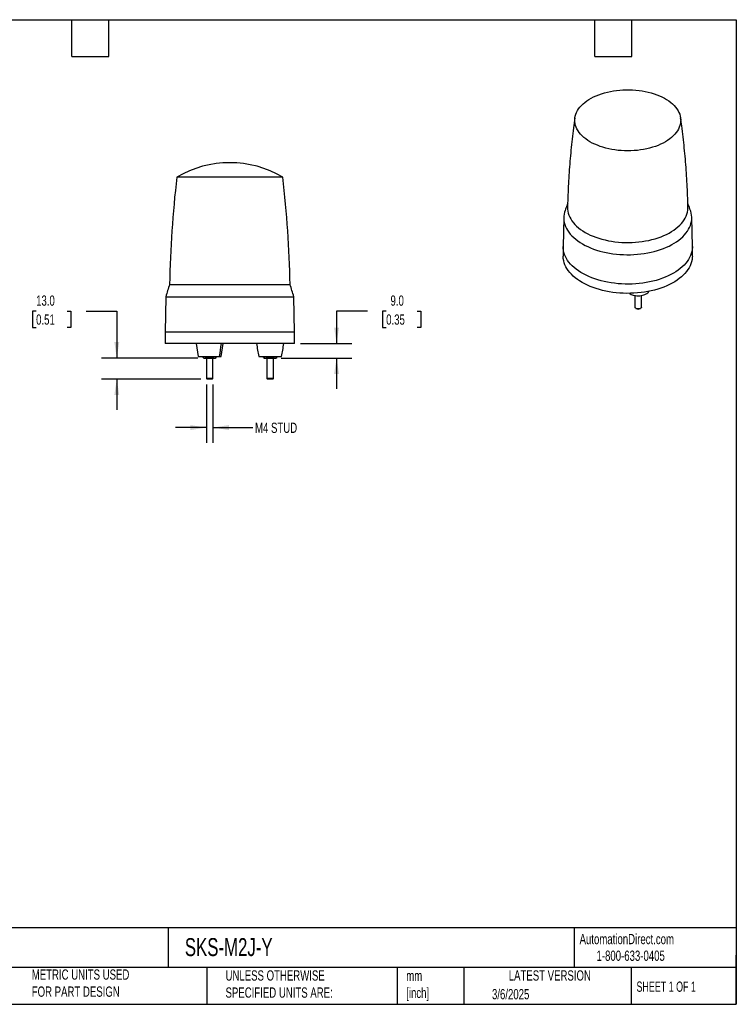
# Model space of a CAD drawing. Header units: millimetres. Extents: x 19 to 819, y 19 to 629.
# Tile 3 of 3: x 375 to 819, y 19 to 629. Entities that reach past the tile are written whole.
import ezdxf

# ---------------------------------------------------------------- set-up
doc = ezdxf.new("R2010")
doc.units = ezdxf.units.MM
doc.header["$LTSCALE"] = 3
doc.linetypes.add('SLD-Solid', pattern=[0])
doc.layers.add('DIMENSIONS', color=140, linetype='SLD-Solid', lineweight=25)
doc.layers.add('TEXT', color=140, linetype='SLD-Solid', lineweight=25)
doc.styles.add('SLDTEXTSTYLE0', font='TXT', dxfattribs={"width": 0.7})
doc.styles.add('SLDTEXTSTYLE1', font='TXT', dxfattribs={"width": 0.65})
doc.dimstyles.new('SLDDIMSTYLE1', dxfattribs={"dimtxt": 6.474023, "dimasz": 9.906, "dimexe": 0, "dimexo": 0.0625, "dimgap": 1.618506, "dimtad": 0, "dimtih": 1, "dimtoh": 1, "dimrnd": 1e-09, "dimzin": 4, "dimdsep": 46, "dimtxsty": 'SLDTEXTSTYLE0', "dimsah": 1, "dimcen": 0.09, "dimadec": 0, "dimazin": 1, "dimtfac": 1, "dimtmove": 0, "dimatfit": 0, "dimfxl": 0, "dimfrac": 2, "dimtolj": 1, "dimtzin": 12, "dimarcsym": 0})
doc.dimstyles.new('SLDDIMSTYLE2', dxfattribs={"dimtxt": 6.474023, "dimasz": 9.906, "dimexe": 0, "dimexo": 0.0625, "dimgap": 1.618506, "dimtad": 0, "dimtih": 1, "dimtoh": 1, "dimrnd": 1e-09, "dimzin": 12, "dimdsep": 46, "dimtxsty": 'SLDTEXTSTYLE0', "dimsah": 1, "dimcen": 0.09, "dimadec": 0, "dimazin": 3, "dimtfac": 1, "dimtmove": 0, "dimatfit": 0, "dimfxl": 0, "dimfrac": 2, "dimtolj": 1, "dimtzin": 12, "dimarcsym": 0})

# ---------------------------------------------------------------- blocks, each defined once
blk = doc.blocks.new('_D_2')
at = {"layer": 'DIMENSIONS'}
for p, q in [((385.51, 448.28), (383.34, 448.28)), ((383.34, 448.28), (383.34, 437.99)), ((404.75, 448.28), (406.93, 448.28)), ((406.93, 448.28), (406.93, 437.99)), ((416.42, 448.28), (435.47, 448.28)), ((435.47, 448.28), (435.47, 419.12)), ((383.34, 437.99), (385.51, 437.99)), ((406.93, 437.99), (404.75, 437.99)), ((485.66, 419.12), (425.94, 419.12)), ((487.55, 406.12), (425.94, 406.12)), ((435.47, 406.12), (435.47, 387.07))]:
    blk.add_line(p, q, dxfattribs=at)
for points in [[(435.47, 419.12), (436.99, 429.03), (433.95, 429.03)], [(435.47, 406.12), (433.95, 396.22), (436.99, 396.22)]]:
    blk.add_solid(points, dxfattribs=at)
at = {"layer": 'DIMENSIONS', "char_height": 6.35, "attachment_point": 1, "style": 'SLDTEXTSTYLE0'}
for s, insert in [('13.0', (385.51, 457.91)), ('0.51', (385.51, 446.17))]:
    blk.add_mtext(s, dxfattribs=dict(at, insert=insert))
blk = doc.blocks.new('_D_3')
at = {"layer": 'DIMENSIONS'}
for p, q in [((590.64, 448.28), (571.59, 448.28)), ((571.59, 448.28), (571.59, 428.12)), ((602.31, 448.28), (600.13, 448.28)), ((600.13, 448.28), (600.13, 437.99)), ((621.55, 448.28), (623.72, 448.28)), ((623.72, 448.28), (623.72, 437.99)), ((600.13, 437.99), (602.31, 437.99)), ((623.72, 437.99), (621.55, 437.99)), ((549.28, 428.12), (581.11, 428.12)), ((537.31, 419.12), (581.11, 419.12)), ((571.59, 419.12), (571.59, 400.07))]:
    blk.add_line(p, q, dxfattribs=at)
for points in [[(571.59, 428.12), (573.11, 438.03), (570.07, 438.03)], [(571.59, 419.12), (570.07, 409.22), (573.11, 409.22)]]:
    blk.add_solid(points, dxfattribs=at)
at = {"layer": 'DIMENSIONS', "char_height": 6.35, "attachment_point": 1, "style": 'SLDTEXTSTYLE0'}
for s, insert in [('9.0', (605, 457.91)), ('0.35', (602.31, 446.17))]:
    blk.add_mtext(s, dxfattribs=dict(at, insert=insert))
blk = doc.blocks.new('_D_4')
at = {"layer": 'DIMENSIONS'}
for p, q in [((490.97, 402.7), (490.97, 366.6)), ((494.97, 402.7), (494.97, 366.6)), ((490.97, 376.12), (471.92, 376.12)), ((494.97, 376.12), (519.63, 376.12))]:
    blk.add_line(p, q, dxfattribs=at)
for points in [[(490.97, 376.12), (481.06, 377.65), (481.06, 374.6)], [(494.97, 376.12), (504.88, 374.6), (504.88, 377.65)]]:
    blk.add_solid(points, dxfattribs=at)
at = {"layer": 'DIMENSIONS', "insert": (521.08, 379.16), "char_height": 6.35, "attachment_point": 1, "style": 'SLDTEXTSTYLE0'}
blk.add_mtext('M4 STUD', dxfattribs=at)

msp = doc.modelspace()

# ---------------------------------------------------------------- linework, layer by layer
for p, q in [((538.103272, 531.080683), (472.672195, 531.080683)), ((538.267123, 531.080683), (538.103272, 531.080683)), ((712.3102, 506.26989), (711.926218, 488.308728)), ((791.920126, 488.308728), (791.536144, 506.26989)), ((711.923172, 488.023765), (711.923172, 482.307979)), ((791.923172, 482.307979), (791.923172, 488.023765)), ((468.188144, 464.726378), (542.751174, 464.726378)), ((756.393648, 457.92368), (756.393648, 450.722105)), ((760.393648, 450.722105), (760.393648, 457.914256)), ((465.85367, 457.123187), (465.469659, 435.123187)), ((465.85367, 457.123187), (545.085648, 457.123187)), ((545.469659, 435.123187), (545.085648, 457.123187)), ((756.979205, 449.905829), (757.255021, 449.746552)), ((759.532275, 449.746552), (759.808091, 449.905829)), ((465.469659, 435.123187), (465.469659, 428.123187)), ((505.469659, 435.123187), (465.469659, 435.123187)), ((545.469659, 435.123187), (505.469659, 435.123187)), ((545.469659, 428.123187), (545.469659, 435.123187)), ((545.469659, 428.123187), (465.469659, 428.123187)), ((484.569763, 428.123187), (485.869748, 420.123187)), ((500.06957, 420.123187), (501.369555, 428.123187)), ((488.924958, 419.43767), (489.469659, 419.123187)), ((488.928207, 419.435794), (488.928207, 420.123187)), ((490.948933, 419.435794), (490.948933, 420.123187)), ((490.969659, 419.123187), (490.969659, 406.513187)), ((494.969659, 406.513187), (494.969659, 419.123187)), ((494.990385, 420.123187), (494.990385, 419.435794)), ((496.469659, 419.123187), (497.01436, 419.43767)), ((497.011111, 419.435794), (497.011111, 420.123187)), ((523.369659, 420.123187), (537.569659, 420.123187)), ((526.424958, 419.43767), (526.969659, 419.123187)), ((526.428207, 419.435794), (526.428207, 420.123187)), ((528.448933, 419.435794), (528.448933, 420.123187)), ((528.469659, 419.123187), (528.469659, 406.513187)), ((532.469659, 406.513187), (532.469659, 419.123187)), ((532.490385, 420.123187), (532.490385, 419.435794)), ((533.969659, 419.123187), (534.51436, 419.43767)), ((534.511111, 420.123187), (534.511111, 419.435794)), ((490.969659, 406.513187), (491.359659, 406.123187)), ((494.969659, 406.513187), (490.969659, 406.513187)), ((494.579659, 406.123187), (491.359659, 406.123187)), ((494.579659, 406.123187), (494.969659, 406.513187)), ((528.469659, 406.513187), (528.859659, 406.123187)), ((532.469659, 406.513187), (528.469659, 406.513187)), ((532.079659, 406.123187), (528.859659, 406.123187)), ((532.079659, 406.123187), (532.469659, 406.513187))]:
    msp.add_line(p, q)
at = {"flags": 128}
for points in [[(777.313889, 578.361574), (778.532284, 577.445688), (779.651692, 576.488625), (780.667948, 575.493947), (781.577272, 574.465352), (782.37628, 573.406669), (783.062001, 572.321834), (783.631883, 571.214884), (784.083807, 570.089937), (784.416091, 568.951177), (784.627499, 567.802841), (784.717245, 566.649201), (784.684995, 565.494548), (784.530869, 564.343178), (784.25544, 563.199374), (783.859733, 562.067391), (783.34522, 560.951439), (782.713815, 559.855671), (781.967866, 558.784163), (781.11015, 557.7409), (780.143855, 556.729764), (779.072578, 555.754516), (777.900304, 554.818785), (776.631393, 553.926051), (775.270565, 553.079635), (773.822884, 552.282686), (772.293734, 551.538169), (770.688805, 550.848853), (769.014066, 550.217303), (767.275748, 549.645868), (765.480317, 549.136673), (763.634453, 548.691614), (761.745022, 548.312346), (759.819053, 548.000279), (757.863711, 547.756574), (755.88627, 547.582139), (753.894086, 547.477622), (751.89457, 547.443411), (749.89516, 547.479635), (747.903295, 547.586158), (745.926384, 547.762584), (743.971781, 548.008257), (742.046758, 548.322262), (740.158476, 548.703433), (738.313959, 549.15035), (736.520069, 549.661351), (734.78348, 550.234536), (733.110652, 550.867771), (731.507808, 551.558702), (729.98091, 552.304758), (728.535639, 553.103163), (727.177371, 553.950948), (725.911159, 554.844958), (724.741713, 555.781869), (723.673384, 556.758194), (722.710146, 557.770301), (721.855583, 558.814425), (721.112873, 559.886683), (720.484779, 560.983086), (719.973638, 562.099553), (719.581352, 563.231933), (719.309379, 564.376013), (719.158732, 565.527537), (719.12997, 566.682221), (719.223202, 567.835769), (719.438079, 568.98389), (719.773804, 570.122313), (720.229125, 571.246804), (720.802351, 572.353178), (721.491349, 573.43732), (722.293554, 574.495198), (723.205984, 575.522875), (724.225244, 576.516529), (725.347542, 577.472463), (726.568703, 578.387122), (727.884184, 579.257101), (729.289091, 580.079166), (730.7782, 580.850258), (732.345968, 581.567508), (733.986565, 582.228248), (735.693888, 582.830021), (737.461585, 583.370587), (739.283079, 583.847936), (741.151596, 584.260291), (743.060183, 584.60612), (745.001742, 584.884135), (746.969048, 585.093302), (748.954785, 585.232843), (750.951564, 585.30224), (752.951957, 585.301233), (754.948523, 585.229826), (756.933835, 585.088286), (758.900507, 584.877138), (760.841222, 584.597168), (762.748762, 584.249419), (764.61603, 583.835182), (766.43608, 583.356), (768.20214, 582.813655), (769.907642, 582.210164), (771.54624, 581.547773), (773.11184, 580.828945), (774.598616, 580.056355), (776.001038, 579.232877), (777.313889, 578.361574)], [(714.644133, 512.444025), (714.675862, 511.274254), (714.82776, 510.04821), (715.100654, 508.829171), (715.493656, 507.621115), (716.005484, 506.42798), (716.634468, 505.25366), (717.378556, 504.101984), (718.235321, 502.976709), (719.20197, 501.881505), (720.275348, 500.819945), (721.451954, 499.795492), (722.727952, 498.811486), (724.099178, 497.871137), (725.56116, 496.977513)], [(725.56116, 496.977513), (727.109129, 496.133529), (728.738037, 495.341937), (730.44257, 494.605319), (732.217168, 493.926079), (734.056044, 493.306431), (735.953198, 492.748397), (737.902442, 492.253797), (739.89742, 491.824244), (741.931623, 491.461139), (743.998416, 491.165667), (746.091058, 490.938792), (748.202723, 490.781253), (750.326524, 490.693565), (752.455532, 490.676013), (754.582805, 490.728655), (756.701402, 490.851318), (758.804413, 491.043604), (760.884979, 491.304884), (762.936314, 491.634306), (764.951726, 492.030797), (766.924641, 492.493062), (768.848625, 493.019594), (770.717402, 493.608675), (772.524876, 494.258384), (774.265151, 494.966602), (775.932551, 495.731019), (777.521638, 496.54914), (779.027228, 497.418299), (780.44441, 498.335659), (781.768562, 499.298229), (782.995364, 500.302868), (784.120815, 501.346301), (785.141245, 502.425123), (786.053323, 503.535815), (786.854077, 504.674755), (787.540893, 505.838227), (788.111531, 507.022438), (788.564131, 508.223523), (788.897215, 509.437566), (789.109698, 510.660606), (789.200885, 511.888654), (789.202216, 512.443756)], [(713.091434, 510.515701), (712.761359, 509.440741), (712.491315, 508.190094), (712.341025, 506.932758), (712.310944, 505.672552), (712.401164, 504.413302), (712.611411, 503.158834), (712.941047, 501.912957), (713.38907, 500.679455), (713.95412, 499.462074), (714.63448, 498.264511), (715.428085, 497.090402), (716.332525, 495.943314), (717.345052, 494.826731), (718.462592, 493.744043), (719.68175, 492.698539), (720.998825, 491.693393), (722.409816, 490.731658), (723.910438, 489.816256)], [(723.910438, 489.816256), (725.496133, 488.949965), (727.162087, 488.135417), (728.903239, 487.375086), (730.714302, 486.671281), (732.589776, 486.026139), (734.523965, 485.44162), (736.510994, 484.919498), (738.54483, 484.461359), (740.619295, 484.068596), (742.72809, 483.742399), (744.86481, 483.483761), (747.022966, 483.293466), (749.196004, 483.172093), (751.377324, 483.12001), (753.560301, 483.137376), (755.738307, 483.224137), (757.904727, 483.38003), (760.05298, 483.604581), (762.176544, 483.89711), (764.268969, 484.256726), (766.323899, 484.682339), (768.335096, 485.172656), (770.296449, 485.726186), (772.202004, 486.341251), (774.045973, 487.01598), (775.822755, 487.748327), (777.526955, 488.536065), (779.153397, 489.376803), (780.697142, 490.267988), (782.153502, 491.206913), (783.518052, 492.190727), (784.786651, 493.216442), (785.955443, 494.280942), (787.020881, 495.380996), (787.979729, 496.513261), (788.829074, 497.6743), (789.566337, 498.860586), (790.189278, 500.068517), (790.696007, 501.294424), (791.084984, 502.534585), (791.355028, 503.785232), (791.505319, 505.042568), (791.5354, 506.302774), (791.44518, 507.562024), (791.234933, 508.816492), (790.905297, 510.062368), (790.755171, 510.514952)], [(780.207443, 471.695603), (778.606377, 470.820915), (776.924274, 469.998472), (775.166244, 469.23077), (773.337626, 468.520143), (771.443973, 467.868747), (769.491035, 467.278562), (767.484745, 466.751379), (765.431195, 466.2888), (763.336621, 465.892229), (761.207385, 465.56287), (759.049953, 465.301725), (756.870877, 465.109586), (754.676775, 464.987036), (752.474311, 464.934449), (750.270173, 464.951982), (748.071055, 465.039584), (745.883635, 465.196988), (743.714558, 465.423717), (741.57041, 465.719081), (739.457703, 466.082183), (737.382853, 466.511922), (735.352162, 467.006991), (733.371796, 467.565887), (731.44777, 468.186913), (729.585927, 468.868184), (727.791922, 469.607629), (726.071202, 470.403003), (724.428994, 471.251891), (722.870285, 472.151714), (721.399809, 473.099741), (720.022031, 474.093091), (718.741136, 475.128748), (717.561014, 476.203567), (716.485248, 477.314284), (715.517106, 478.457524), (714.659528, 479.629818), (713.915119, 480.827603), (713.286139, 482.047243), (712.774498, 483.285033), (712.38175, 484.537215), (712.109089, 485.799985), (711.957341, 487.069509), (711.926218, 488.308728)], [(791.920126, 488.308728), (791.919375, 487.705599), (791.82828, 486.434144), (791.615995, 485.167516), (791.283164, 483.909562), (790.830798, 482.664103), (790.260271, 481.434921), (789.573315, 480.225749), (788.772018, 479.04026), (787.858811, 477.882053), (786.836469, 476.754647), (785.708097, 475.661464), (784.47712, 474.605825), (783.147279, 473.590936), (781.722611, 472.619879), (780.207443, 471.695603)], [(791.923172, 482.307979), (791.889002, 481.353723), (791.737255, 480.0842), (791.464593, 478.821429), (791.071846, 477.569248), (790.560205, 476.331457), (789.931225, 475.111817), (789.186815, 473.914032), (788.329237, 472.741739), (787.361096, 471.598498), (786.28533, 470.487781), (785.105208, 469.412962), (783.824312, 468.377305), (782.446535, 467.383955), (780.976058, 466.435929), (779.417349, 465.536105), (777.775141, 464.687217), (776.054422, 463.891843), (774.260417, 463.152398), (772.398574, 462.471128), (770.474548, 461.850101), (768.494182, 461.291205), (766.463491, 460.796136), (764.388641, 460.366397), (762.275934, 460.003295), (760.131785, 459.707931), (757.962708, 459.481203), (755.775289, 459.323799), (753.576171, 459.236197), (751.372033, 459.218663), (749.169568, 459.271251), (746.975467, 459.3938), (744.796391, 459.585939), (742.638959, 459.847085), (740.509723, 460.176443), (738.415149, 460.573014), (736.361599, 461.035593), (734.355308, 461.562776), (732.402371, 462.152962), (730.508718, 462.804357), (728.680099, 463.514985), (726.922069, 464.282686), (725.239967, 465.105129), (723.638901, 465.979817), (722.123733, 466.904093), (720.699065, 467.87515), (719.369223, 468.890039), (718.138247, 469.945678), (717.009874, 471.038861), (715.987533, 472.166268), (715.074326, 473.324474), (714.273028, 474.509964), (713.586072, 475.719136), (713.015545, 476.948317), (712.563179, 478.193776), (712.230349, 479.45173), (712.018063, 480.718358), (711.926969, 481.989813), (711.923172, 482.307979)], [(760.393648, 450.722105), (760.35419, 450.493894), (760.194285, 450.219598), (759.92124, 449.976875), (759.55221, 449.780978), (759.110384, 449.644216), (758.623522, 449.575181), (758.122217, 449.578212), (757.637966, 449.653117), (757.201198, 449.795191), (756.839356, 449.995507), (756.575176, 450.241477), (756.425257, 450.517647), (756.393648, 450.722105)]]:
    msp.add_lwpolyline(points, dxfattribs=at)
for centre, radius, start, end in [((505.469659, 476.123187), 64, 59.172146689, 120.827853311), ((1118.101858, 454.135561), 650, 173.201549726, 179.066406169), ((-107.16254, 454.135561), 650, 0.933593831, 6.798450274), ((619.926373, 413.976891), 160.000001, 161.507272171, 164.355705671), ((391.012945, 413.976891), 160.000001, 15.644294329, 18.492727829), ((758.393648, 451.890191), 2.427275, 242.024310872, 297.975689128), ((329.874232, 448.019995), 171.527938, 350.640003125, 353.338838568), ((670.723525, 448.173815), 149.999999, 187.68176896, 190.778003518), ((390.215793, 448.173815), 149.999999, 349.221996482, 352.31823104)]:
    msp.add_arc(centre, radius, start, end)
for points, knots in [([(719.246495, 567.976948), (718.943631, 565.857739), (718.315387, 561.461786), (717.492808, 554.759479), (716.748069, 547.879197), (716.112131, 540.978445), (715.583522, 534.061381), (715.159778, 527.131362), (714.854928, 520.191519), (714.687394, 515.294592), (714.653196, 512.711235), (714.649663, 512.444349)], [0, 0, 0, 0, 0.1155761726, 0.2397440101, 0.363980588, 0.4882704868, 0.6125988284, 0.7369512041, 0.8613136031, 0.9856723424, 1, 1, 1, 1]), ([(789.190369, 512.443942), (789.17873, 513.192968), (789.131144, 516.255532), (788.937486, 521.626508), (788.608381, 528.551862), (788.164464, 535.462658), (787.615677, 542.355744), (786.961263, 549.227967), (786.198249, 556.074955), (785.415565, 562.324467), (784.840076, 566.279974), (784.594022, 567.971173)], [0, 0, 0, 0, 0.0402158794, 0.164431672, 0.2885735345, 0.4126282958, 0.5365826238, 0.6604229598, 0.7841354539, 0.9077058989, 1, 1, 1, 1]), ([(714.707429, 514.821237), (714.528414, 514.377693), (713.957189, 512.962371), (713.448135, 511.514347), (713.098612, 510.520116)], [0, 0, 0, 0, 0.3133876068, 1, 1, 1, 1]), ([(790.740444, 510.519049), (790.527318, 511.136595), (790.028246, 512.582684), (789.468523, 513.998032), (789.147827, 514.808961)], [0, 0, 0, 0, 0.4270461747, 1, 1, 1, 1]), ([(752.90159, 459.251783), (752.945179, 459.216478), (753.249394, 458.970079), (754.028766, 458.577985), (755.277941, 458.113239), (756.805307, 457.802252), (758.504666, 457.695657), (760.250696, 457.83509), (761.881288, 458.218393), (763.267521, 458.800237), (764.297742, 459.51395), (764.896314, 460.109019), (765.064723, 460.463576), (765.101938, 460.541924)], [0, 0, 0, 0, 0.0148811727, 0.1038573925, 0.202101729, 0.3086626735, 0.4215909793, 0.5379948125, 0.6543986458, 0.7673269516, 0.873887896, 0.9721322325, 1, 1, 1, 1]), ([(485.898529, 420.123187), (485.89656, 420.123187), (485.891287, 420.123187), (486.219785, 420.123187), (486.903011, 420.123187), (487.978761, 420.123187), (489.382684, 420.123187), (491.006247, 420.123187), (492.696535, 420.123187), (494.307868, 420.123187), (495.734099, 420.123187), (496.923731, 420.123187), (497.865045, 420.123187), (498.591935, 420.123187), (498.950301, 420.123187), (499.118439, 420.123187)], [0, 0, 0, 0, 0.0476693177, 0.1276437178, 0.2143881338, 0.3063158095, 0.4010726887, 0.4958295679, 0.5877572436, 0.6745016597, 0.7544760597, 0.8269058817, 0.8916890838, 0.9491825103, 1, 1, 1, 1]), ([(489.495791, 419.123187), (489.487647, 419.123187), (489.449589, 419.123187), (489.595121, 419.123187), (489.825398, 419.123187), (489.93857, 419.123187)], [0, 0, 0, 0, 0.12161797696, 0.56830778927, 1, 1, 1, 1]), ([(489.93857, 419.123187), (490.110029, 419.123187), (490.27993, 419.152771), (490.61711, 419.261695), (490.784353, 419.340774), (490.948933, 419.435794)], [0, 0, 0, 0, 0.5, 0.5, 1, 1, 1, 1]), ([(489.93857, 419.123187), (490.084403, 419.123187), (490.267361, 419.123187), (490.699672, 419.123187), (490.948933, 419.123187), (491.490385, 419.123187), (491.782239, 419.123187), (492.376221, 419.123187), (492.677992, 419.123187), (492.969659, 419.123187)], [0, 0, 0, 0, 0.25, 0.25, 0.5, 0.5, 0.75, 0.75, 1, 1, 1, 1]), ([(489.93857, 419.123187), (490.124016, 419.123187), (490.400763, 419.123187), (490.828535, 419.123187), (490.969659, 419.123187)], [0, 0, 0, 0, 0.6700945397, 1, 1, 1, 1]), ([(492.969659, 419.123187), (492.626741, 419.123187), (492.28694, 419.152771), (491.612579, 419.261695), (491.278094, 419.340774), (490.948933, 419.435794)], [0, 0, 0, 0, 0.5, 0.5, 1, 1, 1, 1]), ([(492.969659, 419.123187), (493.261326, 419.123187), (493.563097, 419.123187), (494.157078, 419.123187), (494.448933, 419.123187), (494.990385, 419.123187), (495.239646, 419.123187), (495.671957, 419.123187), (495.854915, 419.123187), (496.000748, 419.123187)], [0, 0, 0, 0, 0.25, 0.25, 0.5, 0.5, 0.75, 0.75, 1, 1, 1, 1]), ([(494.969659, 419.123187), (495.167141, 419.123187), (495.575454, 419.123187), (495.855926, 419.123187), (496.000748, 419.123187)], [0, 0, 0, 0, 0.4836520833, 1, 1, 1, 1]), ([(496.000748, 419.123187), (496.172207, 419.123187), (496.342107, 419.152771), (496.679288, 419.261695), (496.846531, 419.340774), (497.011111, 419.435794)], [0, 0, 0, 0, 0.5, 0.5, 1, 1, 1, 1]), ([(496.000748, 419.123187), (496.151445, 419.123187), (496.424858, 419.123187), (496.437744, 419.123187), (496.443527, 419.123187)], [0, 0, 0, 0, 0.55117022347, 1, 1, 1, 1]), ([(496.000748, 419.123187), (496.151445, 419.123187), (496.424858, 419.123187), (496.437744, 419.123187), (496.443527, 419.123187)], [0, 0, 0, 0, 0.5511702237, 1, 1, 1, 1]), ([(499.118439, 420.123187), (499.265928, 420.123187), (499.58028, 420.123187), (499.896509, 420.123187), (500.074282, 420.123187), (500.048044, 420.123187), (500.040789, 420.123187)], [0, 0, 0, 0, 0.2568425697, 0.5474267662, 0.8748550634, 1, 1, 1, 1]), ([(526.995791, 419.123187), (526.987647, 419.123187), (526.949589, 419.123187), (527.095121, 419.123187), (527.325398, 419.123187), (527.43857, 419.123187)], [0, 0, 0, 0, 0.1216179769, 0.5683077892, 1, 1, 1, 1]), ([(527.43857, 419.123187), (527.610029, 419.123187), (527.77993, 419.152771), (528.11711, 419.261695), (528.284353, 419.340774), (528.448933, 419.435794)], [0, 0, 0, 0, 0.5, 0.5, 1, 1, 1, 1]), ([(527.43857, 419.123187), (527.584403, 419.123187), (527.767361, 419.123187), (528.199672, 419.123187), (528.448933, 419.123187), (528.990385, 419.123187), (529.282239, 419.123187), (529.876221, 419.123187), (530.177992, 419.123187), (530.469659, 419.123187)], [0, 0, 0, 0, 0.25, 0.25, 0.5, 0.5, 0.75, 0.75, 1, 1, 1, 1]), ([(530.469659, 419.123187), (530.126741, 419.123187), (529.78694, 419.152771), (529.112579, 419.261695), (528.778094, 419.340774), (528.448933, 419.435794)], [0, 0, 0, 0, 0.5, 0.5, 1, 1, 1, 1]), ([(530.469659, 419.123187), (530.761326, 419.123187), (531.063097, 419.123187), (531.657078, 419.123187), (531.948933, 419.123187), (532.490385, 419.123187), (532.739646, 419.123187), (533.171957, 419.123187), (533.354915, 419.123187), (533.500748, 419.123187)], [0, 0, 0, 0, 0.25, 0.25, 0.5, 0.5, 0.75, 0.75, 1, 1, 1, 1]), ([(533.500748, 419.123187), (533.672207, 419.123187), (533.842107, 419.152771), (534.179288, 419.261695), (534.346531, 419.340774), (534.511111, 419.435794)], [0, 0, 0, 0, 0.5, 0.5, 1, 1, 1, 1]), ([(533.500748, 419.123187), (533.651445, 419.123187), (533.924858, 419.123187), (533.937744, 419.123187), (533.943527, 419.123187)], [0, 0, 0, 0, 0.5511702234, 1, 1, 1, 1])]:
    msp.add_open_spline(points, degree=3, knots=knots)
for points in [[(488.928207, 419.435794), (489.257122, 419.245895), (489.59604, 419.123187), (489.93857, 419.123187)], [(494.990385, 419.435794), (494.332556, 419.245895), (493.654719, 419.123187), (492.969659, 419.123187)], [(494.990385, 419.435794), (495.319299, 419.245895), (495.658218, 419.123187), (496.000748, 419.123187)], [(526.428207, 419.435794), (526.757122, 419.245895), (527.09604, 419.123187), (527.43857, 419.123187)], [(532.490385, 419.435794), (531.832556, 419.245895), (531.154719, 419.123187), (530.469659, 419.123187)], [(532.490385, 419.435794), (532.819299, 419.245895), (533.158218, 419.123187), (533.500748, 419.123187)]]:
    msp.add_open_spline(points, degree=3)
at = {"layer": 'TEXT'}
for p, q in [((19.05, 628.65), (819.15, 628.65)), ((407.67, 605.79), (407.67, 628.65)), ((430.53, 605.79), (430.53, 628.65)), ((731.52, 605.79), (731.52, 628.65)), ((754.38, 605.79), (754.38, 628.65)), ((819.15, 628.65), (819.15, 19.05)), ((407.67, 605.79), (430.53, 605.79)), ((731.52, 605.79), (754.38, 605.79)), ((819.15, 66.378323), (19.05, 66.378323)), ((467.276686, 66.378323), (467.276686, 41.91)), ((718.726132, 66.378323), (718.726132, 41.91)), ((819.15, 19.05), (819.15, 49.53)), ((819.15, 41.91), (19.05, 41.91)), ((491.340532, 41.91), (491.340532, 19.05)), ((609.072914, 41.91), (609.072914, 19.05)), ((650.436293, 41.91), (650.436293, 19.05)), ((754.046247, 41.91), (754.046247, 19.05)), ((19.05, 19.05), (819.15, 19.05))]:
    msp.add_line(p, q, dxfattribs=at)

# ---------------------------------------------------------------- texts
for s, insert, char_height, attachment_point, style in [('AutomationDirect.com', (722.084876, 62.629594), 6.35, 1, 'SLDTEXTSTYLE0'), ('SKS-M2J-Y', (477.623166, 60.019161), 11.1125, 1, 'SLDTEXTSTYLE0'), ('1-800-633-0405', (732.574739, 52.311071), 6.35, 1, 'SLDTEXTSTYLE0'), ('METRIC UNITS USED ^JFOR PART DESIGN', (382.813004, 40.667648), 6.35, 1, 'SLDTEXTSTYLE0'), ('UNLESS OTHERWISE ^JSPECIFIED UNITS ARE:', (502.823739, 40.081527), 6.35, 1, 'SLDTEXTSTYLE0'), ('mm^J[inch]', (614.721508, 39.891567), 6.35, 1, 'SLDTEXTSTYLE0'), ('LATEST VERSION', (703.656394, 40.091982), 6.35, 2, 'SLDTEXTSTYLE0'), ('SHEET 1 OF 1', (757.323857, 33.154471), 6.35, 1, 'SLDTEXTSTYLE1'), ('3/6/2025', (667.838426, 28.491359), 6.35, 1, 'SLDTEXTSTYLE0')]:
    msp.add_mtext(s, dxfattribs=dict(at, insert=insert, char_height=char_height, attachment_point=attachment_point, style=style))

# ---------------------------------------------------------------- dimensions: what is measured, and where the dimension line sits
at = {"layer": 'DIMENSIONS'}
for base, p1, p2, picture, middle in [((435.469659, 406.123187), (489.469659, 419.123187), (491.359659, 406.123187), '_D_2', (435.469659, 448.277147)), ((571.589363, 428.123187), (533.500748, 419.123187), (545.469659, 428.123187), '_D_3', (571.589363, 448.277147))]:
    dim = msp.add_linear_dim(base=base, p1=p1, p2=p2, angle=90, dimstyle='SLDDIMSTYLE1', dxfattribs=at)
    dim.commit()
    dim.dimension.update_dxf_attribs({"geometry": picture, "text_midpoint": middle, "dimtype": 160})
dim = msp.add_linear_dim(base=(490.969659, 376.123187), p1=(494.969659, 406.513187), p2=(490.969659, 406.513187), text='M4 STUD', dimstyle='SLDDIMSTYLE2', dxfattribs=at)
dim.commit()
dim.dimension.update_dxf_attribs({"geometry": '_D_4', "text_midpoint": (540.690068, 376.123187), "dimtype": 160})

doc.saveas('drawing.dxf')
